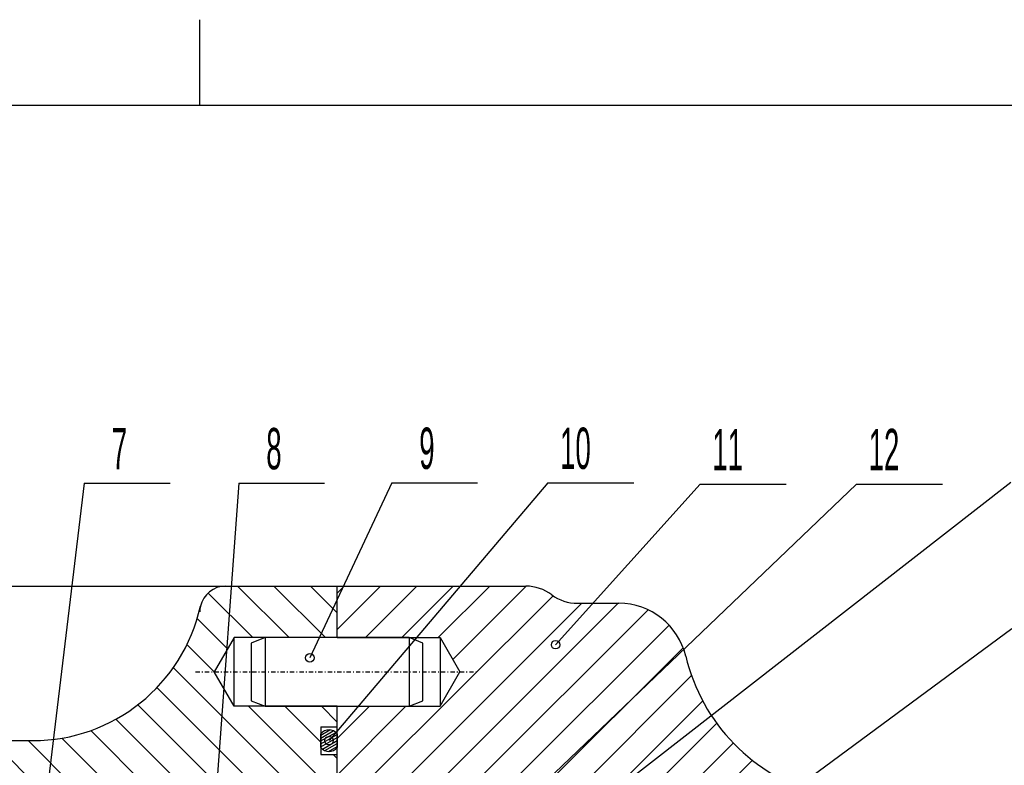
# Model space of a CAD drawing. Extents: x -297 to 297, y -210 to 210.
# Tile 11 of 12: x -21 to 94, y 123 to 210. Entities that reach past the tile are written whole.
import ezdxf

# ---------------------------------------------------------------- set-up
doc = ezdxf.new("R2010")
doc.units = 0
doc.linetypes.add('DASHDOT', pattern=[1, 0.5, -0.25, 0, -0.25])
for name, color, linetype in [('AXES', 7, 'CONTINUOUS'), ('CORPS', 7, 'CONTINUOUS'), ('COUPES', 7, 'CONTINUOUS'), ('FLASQU', 7, 'CONTINUOUS'), ('FORMA2', 7, 'CONTINUOUS'), ('JOINTS', 7, 'CONTINUOUS'), ('STANDA', 7, 'CONTINUOUS')]:
    doc.layers.add(name, color=color, linetype=linetype)

# ---------------------------------------------------------------- blocks, each defined once
blk = doc.blocks.new('*X1055')
at = {"layer": 'CORPS', "color": 4, "linetype": 'CONTINUOUS'}
for p, q in [((16, 138.95), (21.05, 144)), ((16, 143.19), (16.81, 144)), ((19.29, 138), (25.29, 144)), ((23.53, 138), (29.53, 144)), ((27.77, 138), (33.78, 144)), ((29.47, 135.46), (38.02, 144)), ((19.55, 121.3), (41.15, 142.89)), ((23.79, 121.3), (44.5, 142)), ((28.03, 121.3), (48.74, 142)), ((32.28, 121.3), (52.22, 141.24)), ((36.52, 121.3), (54.67, 139.45)), ((39.1, 119.64), (56.3, 136.83)), ((39.1, 115.4), (57.29, 133.59)), ((16, 121.99), (24.01, 130)), ((16, 126.23), (19.77, 130)), ((39.1, 111.16), (58.59, 130.65)), ((41.18, 109), (60.23, 128.04)), ((45.42, 109), (62.16, 125.73)), ((49.66, 109), (64.39, 123.71)), ((53.91, 109), (66.91, 121.99)), ((58.15, 109), (69.75, 120.6)), ((62.39, 109), (72.95, 119.56)), ((66.63, 109), (76.3, 118.66)), ((70.87, 109), (79.58, 117.7)), ((72.1, 105.99), (81.81, 115.69)), ((74.92, 104.56), (82.5, 112.14)), ((76.88, 102.29), (82.5, 107.9)), ((77.1, 98.26), (82.5, 103.66)), ((77.1, 94.02), (82.5, 99.42)), ((77.1, 89.78), (82.5, 95.18)), ((77.1, 85.54), (82.5, 90.94)), ((77.1, 81.3), (83.48, 87.69)), ((77.1, 77.06), (83.5, 83.46)), ((77.1, 72.82), (83.5, 79.22)), ((77.1, 68.58), (83.5, 74.98)), ((77.1, 64.34), (83.5, 70.74)), ((77.1, 60.1), (83.5, 66.5)), ((77.1, 55.86), (83.5, 62.26)), ((77.1, 51.62), (83.5, 58.02)), ((77.1, 47.38), (83.5, 53.78)), ((77.1, 43.14), (83.5, 49.54)), ((77.1, 38.9), (82.5, 44.3)), ((77.1, 34.66), (82.5, 40.06)), ((37.86, -8.8), (82.5, 35.82)), ((44.1, -6.8), (82.5, 31.58)), ((72.1, 29.67), (72.63, 30.2)), ((69.76, 14.6), (82.5, 27.34)), ((33.62, -8.8), (68.63, 26.2)), ((34.56, 9.1), (51.66, 26.2)), ((38.8, 9.1), (55.91, 26.2)), ((39.1, 17.88), (47.42, 26.2)), ((39.1, 22.12), (43.18, 26.2)), ((42.38, 8.44), (60.15, 26.2)), ((43.93, 5.75), (64.39, 26.2)), ((75.8, 16.41), (82.5, 23.1)), ((16, 11.75), (18.15, 13.9)), ((19.09, 10.6), (22.39, 13.9)), ((23.33, 10.6), (26.63, 13.9)), ((27.57, 10.6), (30.87, 13.9)), ((31.66, 10.44), (35.12, 13.9)), ((48.34, -6.8), (57.61, 2.46)), ((25.13, -8.8), (36.04, 2.1)), ((29.37, -8.8), (40.28, 2.1)), ((16, -5.21), (21.81, 0.6)), ((16, -0.97), (17.57, 0.6)), ((16.65, -8.8), (26.05, 0.6)), ((20.89, -8.8), (30.29, 0.6))]:
    blk.add_line(p, q, dxfattribs=at)
blk = doc.blocks.new('*X2171')
at = {"layer": 'FLASQU', "color": 4, "linetype": 'CONTINUOUS'}
for p, q in [((-82.44, 146), (-64.43, 128)), ((-78.2, 146), (-55.19, 123)), ((-73.95, 146), (-66.47, 138.52)), ((-69.61, 145.9), (-66.6, 142.89)), ((-84.5, 143.82), (-68.67, 128)), ((4.4, 144), (10.4, 138)), ((8.64, 144), (14.65, 138)), ((12.89, 144), (16, 140.89)), ((0.96, 143.2), (6.16, 138)), ((-0.3, 140.22), (3.24, 136.68)), ((-84.5, 139.58), (-72.91, 128)), ((-1.51, 137.19), (1.7, 133.98)), ((-84.5, 135.34), (-77.16, 128)), ((-62.98, 135.03), (-50.94, 123)), ((-58.71, 135), (-46.7, 123)), ((-54.46, 135), (-42.46, 123)), ((-3.09, 134.52), (16, 115.45)), ((-89.64, 132), (-85.64, 128)), ((-85.4, 132), (-82.15, 128.75)), ((-5, 132.19), (16, 111.21)), ((-93.19, 131.31), (-89.88, 128)), ((-45.22, 130), (-27.21, 112)), ((-40.98, 130), (-22.97, 112)), ((-36.74, 130), (-15.73, 109)), ((-7.23, 130.18), (13.97, 109)), ((5.68, 130), (16, 119.69)), ((9.92, 130), (14.1, 125.83)), ((14.17, 130), (16, 128.17)), ((-9.78, 128.5), (9.72, 109)), ((-16.07, 126.3), (1.24, 109)), ((-12.7, 127.18), (5.48, 109)), ((-62, 125.57), (-59.43, 123)), ((-28.49, 126), (-11.49, 109)), ((-24.25, 126), (-7.24, 109)), ((-20.01, 126), (-3, 109)), ((15.53, 124.4), (16, 123.93)), ((-39.5, 120.04), (-37.46, 118)), ((-34.5, 115.04), (-31.75, 112.3)), ((-21.5, 110.53), (-18.97, 108))]:
    blk.add_line(p, q, dxfattribs=at)
blk = doc.blocks.new('*X3532')
at = {"layer": 'JOINTS', "color": 4, "linetype": 'CONTINUOUS'}
for p, q in [((14.1, 126.65), (15.13, 127.25)), ((14.1, 126.3), (15.55, 127.14)), ((14.1, 125.96), (15.84, 126.96)), ((14.1, 125.61), (16, 126.71)), ((14.1, 125.26), (16, 126.36)), ((14.28, 125.02), (16, 126.01)), ((14.58, 124.85), (16, 125.67)), ((15.01, 124.75), (16, 125.32))]:
    blk.add_line(p, q, dxfattribs=at)

msp = doc.modelspace()

# ---------------------------------------------------------------- linework, layer by layer
at = {"layer": 'AXES', "color": 2, "linetype": 'DASHDOT'}
msp.add_line((-0.5, 134), (32.5, 134), dxfattribs=at)
at = {"layer": 'CORPS', "color": 2, "linetype": 'CONTINUOUS'}
for p, q in [((16, 138), (16, 144)), ((16, 144), (38, 144)), ((44, 142), (48.824, 142)), ((16, 138), (28, 138)), ((28, 138), (28, 130)), ((28, 138), (30.309, 134)), ((28, 130), (30.309, 134)), ((16, 121.3), (16, 130)), ((16, 130), (28, 130))]:
    msp.add_line(p, q, dxfattribs=at)
for centre, radius, start, end in [((38, 139), 5, 53.130102, 90), ((44, 147), 5, -126.869898, -90), ((48.824, 134), 7.9992, 13.445586, 90), ((78, 140.98), 22.0001, -166.542354, -105.0002)]:
    msp.add_arc(centre, radius, start, end, dxfattribs=at)
at = {"layer": 'COUPES', "color": 7, "linetype": 'CONTINUOUS'}
for p, q in [((22.356, 156.02), (12.808, 135.65)), ((40.562, 156.02), (15.05, 126)), ((94.471, 156.08), (38.039, 112.12)), ((-13.469, 155.98), (-17.925, 118.95)), ((4.5346, 155.98), (0.9876, 107.65)), ((76.512, 155.87), (35.222, 116.4)), ((58.303, 155.87), (41.453, 137.18)), ((94.586, 139.02), (41.858, 100.08))]:
    msp.add_line(p, q, dxfattribs=at)
at = {"layer": 'COUPES', "color": 2, "linetype": 'CONTINUOUS'}
for p, q in [((22.356, 156.02), (32.356, 156.02)), ((40.562, 156.02), (50.562, 156.02)), ((-13.469, 155.98), (-3.4688, 155.98)), ((4.5346, 155.98), (14.535, 155.98)), ((58.303, 155.87), (68.303, 155.87)), ((76.512, 155.87), (86.512, 155.87))]:
    msp.add_line(p, q, dxfattribs=at)
at = {"layer": 'COUPES', "color": 7, "linetype": 'CONTINUOUS'}
for centre in [(41.453, 137.18), (12.808, 135.65), (15.05, 126)]:
    msp.add_circle(centre, 0.5, dxfattribs=at)
at = {"layer": 'FLASQU', "color": 2, "linetype": 'CONTINUOUS'}
for p, q in [((-62.015, 144), (3, 144)), ((3, 144), (16, 144)), ((16, 138), (16, 144)), ((4, 138), (1.6906, 134)), ((16, 138), (4, 138)), ((4, 130), (4, 138)), ((4, 130), (1.6906, 134)), ((16, 130), (4, 130)), ((16, 127.6), (16, 130)), ((14.1, 127.6), (16, 127.6)), ((14.1, 127.6), (14.1, 124.4)), ((16, 124.4), (16, 127.6)), ((-29.572, 126), (-19.45, 126)), ((14.1, 124.4), (16, 124.4)), ((16, 109), (16, 124.4))]:
    msp.add_line(p, q, dxfattribs=at)
for centre, radius, start, end in [((3, 141), 3, 90, 167.484784), ((-19.45, 146), 20, -90, -12.561918), ((3, 141), 2.9996, 167.484784, 180)]:
    msp.add_arc(centre, radius, start, end, dxfattribs=at)
at = {"layer": 'FORMA2', "color": 7, "linetype": 'CONTINUOUS'}
msp.add_line((0, 200), (0, 210), dxfattribs=at)
at = {"layer": 'FORMA2', "color": 2, "linetype": 'CONTINUOUS'}
msp.add_line((287, 200), (-287, 200), dxfattribs=at)
at = {"layer": 'JOINTS', "color": 2, "linetype": 'CONTINUOUS'}
for p, q in [((14.1, 125.19), (14.1, 126.81)), ((16, 126.81), (16, 125.19))]:
    msp.add_line(p, q, dxfattribs=at)
for start, end in [(40.451958, 139.548042), (-139.548042, -40.451958)]:
    msp.add_arc((15.05, 126), 1.2484, start, end, dxfattribs=at)
at = {"layer": 'STANDA', "color": 2, "linetype": 'CONTINUOUS'}
for p, q in [((7.6, 138), (6, 137.36)), ((24.4, 138), (7.6, 138)), ((7.6, 138), (7.6, 130)), ((26, 137.36), (24.4, 138)), ((24.4, 138), (24.4, 130)), ((6, 137.36), (6, 130.64)), ((26, 130.64), (26, 137.36)), ((6, 130.64), (7.6, 130)), ((7.6, 130), (24.4, 130)), ((24.4, 130), (26, 130.64))]:
    msp.add_line(p, q, dxfattribs=at)

# ---------------------------------------------------------------- block references
at = {"layer": 'CORPS', "color": 4, "linetype": 'CONTINUOUS'}
msp.add_blockref('*X1055', (0, 0), dxfattribs=at)
at = {"layer": 'FLASQU', "color": 4, "linetype": 'CONTINUOUS'}
msp.add_blockref('*X2171', (0, 0), dxfattribs=at)
at = {"layer": 'JOINTS', "color": 4, "linetype": 'CONTINUOUS'}
msp.add_blockref('*X3532', (0, 0), dxfattribs=at)

# ---------------------------------------------------------------- texts
at = {"layer": 'COUPES', "color": 3}
for s, height, width, p in [('7', 4.8106, 0.500334, (-10.265, 157.6156)), ('8', 4.8106, 0.500362, (7.7384, 157.6156)), ('9', 4.8173, 0.499722, (25.56, 157.6579)), ('10', 4.8173, 0.499652, (41.97, 157.6579)), ('11', 4.8173, 0.499652, (59.711, 157.5079)), ('12', 4.8173, 0.499652, (77.919, 157.5079))]:
    msp.add_text(s, height=height, dxfattribs=dict(at, width=width)).set_placement(p)

doc.saveas('drawing.dxf')
